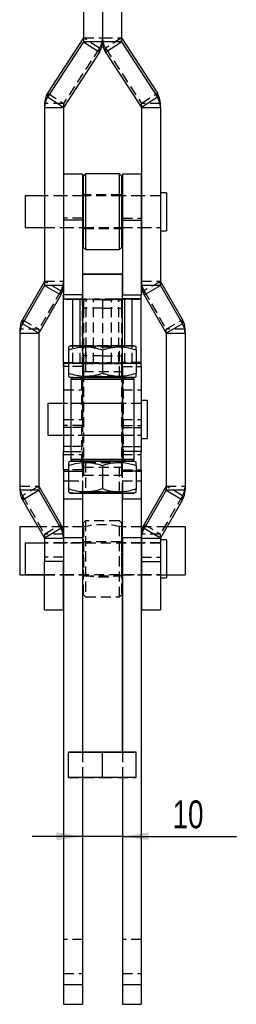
# Model space of a CAD drawing. Extents: x 66 to 759, y 83 to 592.
# Tile 17 of 23: x 474 to 528, y 209 to 456. Entities that reach past the tile are written whole.
import ezdxf

# ---------------------------------------------------------------- set-up
doc = ezdxf.new("R2010")
doc.units = 0
doc.header["$LTSCALE"] = 2
doc.linetypes.add('HIDDEN', pattern=[1.905, 1.27, -0.635])
doc.layers.get('0').update_dxf_attribs({"linetype": 'CONTINUOUS'})
doc.styles.add('SLDTEXTSTYLE0', font='TXT', dxfattribs={"width": 0.75})
doc.dimstyles.new('SLDDIMSTYLE5', dxfattribs={"dimtxt": 7, "dimasz": 6.604, "dimexe": 0, "dimexo": 0.0625, "dimgap": 1.75, "dimtad": 1, "dimdec": 3, "dimrnd": 1e-09, "dimzin": 12, "dimtxsty": 'SLDTEXTSTYLE0', "dimsah": 1, "dimcen": 0.09, "dimazin": 3, "dimtfac": 1, "dimtdec": 3, "dimtmove": 0, "dimatfit": 3, "dimtolj": 1, "dimtzin": 12})

# ---------------------------------------------------------------- blocks, each defined once
blk = doc.blocks.new('_D_8')
at = {"color": 179, "linetype": 'CONTINUOUS'}
for p, q in [((489.65, 251.15), (476.95, 251.15)), ((499.65, 251.15), (489.65, 251.15)), ((499.65, 251.15), (528.27, 251.15))]:
    blk.add_line(p, q, dxfattribs=at)
for points in [[(489.65, 251.15), (483.04, 252.17), (483.04, 250.14)], [(499.65, 251.15), (506.25, 250.14), (506.25, 252.17)]]:
    blk.add_solid(points, dxfattribs=at)
at = {"color": 179, "linetype": 'CONTINUOUS', "insert": (512.23, 260.18, -76.89), "char_height": 7, "attachment_point": 1, "style": 'SLDTEXTSTYLE0'}
blk.add_mtext('10', dxfattribs=at)

msp = doc.modelspace()

# ---------------------------------------------------------------- linework, layer by layer
at = {"color": 7, "linetype": 'CONTINUOUS'}
for p, q in [((489.896734, 474.118963), (489.896734, 450.536341)), ((494.646734, 473.903954), (494.646734, 450.536341)), ((499.396734, 474.118963), (499.396734, 450.536341)), ((489.895115, 451.548562), (480.86766, 437.693738)), ((489.895115, 450.530887), (480.86766, 436.676063)), ((489.895115, 451.548562), (489.895115, 450.530887)), ((489.895115, 450.530887), (493.875808, 447.941333)), ((494.646734, 450.536341), (489.896734, 450.536341)), ((499.396734, 450.536341), (494.646734, 450.536341)), ((495.41766, 447.941333), (499.398353, 450.530887)), ((499.398353, 450.530887), (499.398353, 451.548562)), ((499.398353, 451.548562), (508.425808, 437.693738)), ((499.398353, 450.530887), (508.425808, 436.676063)), ((493.875808, 447.941333), (484.848353, 434.086509)), ((495.41766, 447.941333), (504.445115, 434.086509)), ((480.86766, 437.693738), (480.86766, 436.676063)), ((508.425808, 436.676063), (508.425808, 437.693738)), ((480.096734, 435.09873), (480.096734, 434.081055)), ((484.848353, 434.086509), (480.86766, 436.676063)), ((508.425808, 436.676063), (504.445115, 434.086509)), ((509.196734, 434.081055), (509.196734, 435.09873)), ((480.096734, 434.081055), (484.846734, 434.081055)), ((480.096734, 434.081055), (480.096734, 389.432583)), ((484.846734, 434.081055), (484.846734, 389.432583)), ((504.446734, 434.081055), (509.196734, 434.081055)), ((504.446734, 434.081055), (504.446734, 389.432583)), ((509.196734, 434.081055), (509.196734, 389.432583)), ((489.646734, 417.325646), (484.896734, 417.325646)), ((484.896734, 417.325646), (484.896734, 405.817092)), ((489.646734, 417.325646), (489.646734, 405.817092)), ((490.396734, 417.449009), (489.896734, 416.949008)), ((489.896734, 398.899008), (489.896734, 416.949008)), ((498.896734, 417.449009), (490.396734, 417.449009)), ((490.396734, 417.449009), (490.396734, 398.399009)), ((499.396734, 416.949008), (498.896734, 417.449009)), ((498.896734, 398.399009), (498.896734, 417.449009)), ((499.396734, 416.949008), (499.396734, 398.899008)), ((504.396734, 417.325646), (499.646734, 417.325646)), ((499.646734, 417.325646), (499.646734, 405.817092)), ((504.396734, 417.325646), (504.396734, 405.817092)), ((510.696734, 412.686508), (509.196734, 412.686508)), ((510.696734, 412.686508), (510.696734, 403.161507)), ((480.096734, 411.892757), (475.196734, 411.892757)), ((475.196734, 411.892757), (475.196734, 403.955259)), ((484.896734, 411.892757), (484.846734, 411.892757)), ((489.896734, 411.892757), (489.646734, 411.892757)), ((499.646734, 411.892757), (499.396734, 411.892757)), ((504.446734, 411.892757), (504.396734, 411.892757)), ((489.646734, 405.817092), (484.896734, 405.817092)), ((484.896734, 405.817092), (484.896734, 387.072044)), ((489.646734, 405.817092), (489.646734, 387.072044)), ((499.646734, 405.817092), (504.396734, 405.817092)), ((499.646734, 405.817092), (499.646734, 387.072044)), ((504.396734, 405.817092), (504.396734, 387.072044)), ((475.196734, 403.955259), (480.096734, 403.955259)), ((484.846734, 403.955259), (484.896734, 403.955259)), ((489.646734, 403.955259), (489.896734, 403.955259)), ((499.396734, 403.955259), (499.646734, 403.955259)), ((504.396734, 403.955259), (504.446734, 403.955259)), ((509.196734, 403.161507), (510.696734, 403.161507)), ((489.896734, 398.899008), (490.396734, 398.399009)), ((490.396734, 398.399009), (498.896734, 398.399009)), ((498.896734, 398.399009), (499.396734, 398.899008)), ((480.095394, 390.445264), (474.534452, 380.821165)), ((480.095394, 390.445264), (480.095394, 389.427588)), ((489.646734, 392.285256), (489.646734, 374.285256)), ((499.646734, 374.285256), (499.646734, 392.285256)), ((509.198074, 389.427588), (509.198074, 390.445264)), ((509.198074, 390.445264), (514.759016, 380.821165)), ((480.095394, 389.427588), (474.534452, 379.803489)), ((480.095394, 389.427588), (484.209014, 387.054496)), ((484.846734, 389.432583), (480.096734, 389.432583)), ((509.196734, 389.432583), (504.446734, 389.432583)), ((505.084454, 387.054496), (509.198074, 389.427588)), ((509.198074, 389.427588), (514.759016, 379.803489)), ((484.209014, 387.054496), (478.648074, 377.430396)), ((484.896734, 369.076799), (484.896734, 387.072044)), ((489.646734, 387.072044), (484.896734, 387.072044)), ((484.986538, 386.045272), (489.646734, 386.061721)), ((487.166657, 385.946361), (489.018054, 385.903811)), ((504.306931, 386.045272), (499.611971, 386.061842)), ((499.646734, 387.072044), (504.396734, 387.072044)), ((502.126811, 385.946361), (500.275414, 385.903811)), ((504.396734, 369.076799), (504.396734, 387.072044)), ((505.084454, 387.054496), (510.645394, 377.430396)), ((474.534452, 380.821165), (474.534452, 379.803489)), ((514.759016, 379.803489), (514.759016, 380.821165)), ((473.896735, 378.443076), (473.896735, 377.425401)), ((478.648074, 377.430396), (474.534452, 379.803489)), ((514.759016, 379.803489), (510.645394, 377.430396)), ((515.396733, 377.425401), (515.396733, 378.443076)), ((473.896735, 377.425401), (478.646733, 377.425401)), ((473.896735, 377.425401), (473.896735, 338.007953)), ((478.646733, 377.425401), (478.646733, 338.007953)), ((510.646735, 377.425401), (515.396733, 377.425401)), ((510.646735, 377.425401), (510.646735, 338.007953)), ((515.396733, 377.425401), (515.396733, 338.007953)), ((486.646735, 374.285256), (486.134931, 373.989766)), ((486.146734, 373.23692), (486.146734, 367.332649)), ((494.646734, 373.236449), (494.646734, 367.332178)), ((503.158457, 373.989812), (502.646733, 374.285256)), ((503.146734, 373.23692), (503.146734, 367.332649)), ((486.146734, 369.076799), (484.896734, 369.076799)), ((484.896734, 369.076799), (484.896734, 353.730854)), ((503.146734, 369.076799), (504.396734, 369.076799)), ((504.396734, 369.076799), (504.396734, 353.730854)), ((486.134931, 366.580745), (486.646735, 366.285256)), ((487.208951, 366.284973), (486.709234, 365.785256)), ((486.709234, 365.785256), (486.709234, 345.785257)), ((502.584234, 365.785256), (502.084517, 366.284973)), ((502.584234, 345.785257), (502.584234, 365.785256)), ((502.646733, 366.285256), (503.158457, 366.580699)), ((484.896734, 359.774931), (480.896734, 359.774931)), ((480.896734, 359.774931), (480.896734, 359.770898)), ((484.896734, 359.770898), (480.896734, 359.770898)), ((480.896734, 359.770898), (480.896734, 351.833398)), ((505.896734, 360.56868), (504.396734, 360.56868)), ((505.896734, 360.564647), (504.396734, 360.564647)), ((505.896734, 360.56868), (505.896734, 360.564647)), ((505.896734, 360.564647), (505.896734, 351.039648)), ((484.896734, 353.730854), (484.896734, 349.034261)), ((504.396734, 353.730854), (504.396734, 349.034261)), ((480.896734, 351.833398), (484.896734, 351.833398)), ((504.396734, 351.039648), (505.896734, 351.039648)), ((484.896734, 349.034261), (484.896734, 347.723769)), ((504.396734, 349.034261), (504.396734, 347.723769)), ((484.896734, 343.160588), (484.896734, 347.723769)), ((504.396734, 343.160588), (504.396734, 347.723769)), ((486.646735, 345.285256), (486.134931, 344.989766)), ((486.146734, 344.23692), (486.146734, 338.332649)), ((486.709234, 345.785255), (487.209234, 345.285256)), ((494.646734, 344.236449), (494.646734, 338.332176)), ((502.084234, 345.285256), (502.584234, 345.785255)), ((503.158457, 344.989812), (502.646733, 345.285256)), ((503.146734, 344.23692), (503.146734, 338.332649)), ((484.896734, 343.160588), (484.896734, 342.792453)), ((484.896734, 342.792453), (486.146734, 342.792453)), ((484.896734, 342.792453), (484.896734, 340.385201)), ((503.146734, 342.792453), (504.396734, 342.792453)), ((504.396734, 343.160588), (504.396734, 342.792453)), ((504.396734, 342.792453), (504.396734, 340.385201)), ((478.648074, 339.020632), (478.648074, 338.002958)), ((478.648074, 339.020632), (484.209014, 329.396535)), ((484.896734, 340.385201), (484.896734, 335.832205)), ((504.396734, 340.385201), (504.396734, 335.832205)), ((510.645394, 339.020632), (505.084454, 329.396535)), ((510.645394, 338.002958), (510.645394, 339.020632)), ((478.646733, 338.007953), (473.896735, 338.007953)), ((474.534452, 335.629866), (478.648074, 338.002958)), ((478.648074, 338.002958), (484.209014, 328.37886)), ((486.134931, 337.580744), (486.646735, 337.285254)), ((489.646734, 337.284655), (489.646734, 272.285253)), ((489.646734, 337.284655), (489.646734, 335.832205)), ((499.646734, 272.285253), (499.646734, 337.284655)), ((499.646734, 337.284655), (499.646734, 335.832205)), ((502.646733, 337.285254), (503.158457, 337.5807)), ((510.645394, 338.002958), (505.084454, 328.37886)), ((510.645394, 338.002958), (514.759016, 335.629866)), ((515.396733, 338.007953), (510.646735, 338.007953)), ((474.534452, 335.629866), (480.095394, 326.005764)), ((484.896734, 335.832205), (489.646734, 335.832205)), ((484.896734, 335.832205), (484.896734, 326.152228)), ((499.646734, 335.832205), (504.396734, 335.832205)), ((504.396734, 335.832205), (504.396734, 326.152228)), ((514.759016, 335.629866), (509.198074, 326.005764)), ((478.48212, 328.797795), (473.846734, 328.797795)), ((473.846734, 328.797795), (473.846734, 316.797797)), ((484.209014, 329.396535), (484.209014, 328.37886)), ((484.896734, 328.797795), (484.501077, 328.797795)), ((504.792391, 328.797795), (504.396734, 328.797795)), ((505.084454, 328.37886), (505.084454, 329.396535)), ((515.446734, 328.797795), (510.811348, 328.797795)), ((515.446734, 328.797795), (515.446734, 316.797797)), ((484.209014, 328.37886), (480.095394, 326.005764)), ((484.846734, 327.018444), (484.846734, 326.000769)), ((504.446734, 326.000769), (504.446734, 327.018444)), ((509.198074, 326.005764), (505.084454, 328.37886)), ((480.096734, 324.766547), (475.196734, 324.766547)), ((475.196734, 324.766547), (475.196734, 316.829045)), ((480.096734, 326.000769), (484.846734, 326.000769)), ((480.096734, 326.000769), (480.096734, 320.169054)), ((484.846734, 326.000769), (484.846734, 320.169054)), ((484.896734, 324.766547), (484.846734, 324.766547)), ((484.896734, 326.152228), (489.646734, 326.152228)), ((484.896734, 326.152228), (484.896734, 213.997789)), ((489.646734, 326.152228), (489.646734, 272.285924)), ((499.646734, 326.152228), (499.646734, 272.285924)), ((499.646734, 326.152228), (504.396734, 326.152228)), ((504.396734, 326.152228), (504.396734, 213.997789)), ((504.446734, 324.766547), (504.396734, 324.766547)), ((504.446734, 326.000769), (509.196734, 326.000769)), ((504.446734, 326.000769), (504.446734, 320.169054)), ((509.196734, 326.000769), (509.196734, 320.169054)), ((510.696734, 325.560294), (509.196734, 325.560294)), ((510.696734, 325.560294), (510.696734, 316.035297)), ((484.846734, 320.169054), (480.096734, 320.169054)), ((480.096734, 307.977893), (480.096734, 320.169054)), ((484.846734, 307.977893), (484.846734, 320.169054)), ((504.446734, 320.169054), (509.196734, 320.169054)), ((504.446734, 320.169054), (504.446734, 307.977893)), ((509.196734, 320.169054), (509.196734, 307.977893)), ((473.846734, 316.797797), (480.096734, 316.797797)), ((475.196734, 316.829045), (480.096734, 316.829045)), ((484.846734, 316.829045), (484.896734, 316.829045)), ((484.846734, 316.797797), (484.896734, 316.797797)), ((504.396734, 316.829045), (504.446734, 316.829045)), ((504.396734, 316.797797), (504.446734, 316.797797)), ((510.696734, 316.797797), (515.446734, 316.797797)), ((509.196734, 316.035297), (510.696734, 316.035297)), ((480.096734, 307.977893), (484.846734, 307.977893)), ((504.446734, 307.977893), (509.196734, 307.977893)), ((486.146734, 272.28573), (489.646734, 272.285924)), ((486.146734, 272.284784), (486.146734, 272.28573)), ((494.646734, 272.284314), (486.146734, 272.284784)), ((486.146734, 265.884787), (486.146734, 272.284784)), ((503.146734, 272.284784), (494.646734, 272.284314)), ((494.646734, 265.88431), (494.646734, 272.284314)), ((499.646734, 272.285924), (503.146734, 272.28573)), ((503.146734, 272.28573), (503.146734, 272.284784)), ((503.146734, 265.884787), (503.146734, 272.284784)), ((494.646734, 265.88431), (486.146734, 265.884787)), ((489.646734, 265.884593), (489.646734, 213.997789)), ((503.146734, 265.884787), (494.646734, 265.88431)), ((499.646734, 265.884593), (499.646734, 213.997789)), ((484.896734, 213.997789), (489.646734, 213.997789)), ((484.896734, 213.997789), (484.896734, 208.997794)), ((489.646734, 213.997789), (489.646734, 208.997794)), ((499.646734, 213.997789), (504.396734, 213.997789)), ((499.646734, 213.997789), (499.646734, 208.997794)), ((504.396734, 213.997789), (504.396734, 208.997794)), ((484.896734, 208.997794), (489.646734, 208.997794)), ((499.646734, 208.997794), (504.396734, 208.997794))]:
    msp.add_line(p, q, dxfattribs=at)
at = {"color": 7, "linetype": 'HIDDEN'}
for p, q in [((493.875808, 448.959008), (489.895115, 451.548562)), ((489.896734, 451.554015), (494.646734, 451.554015)), ((494.646734, 451.554015), (499.396734, 451.554015)), ((499.398353, 451.548562), (495.41766, 448.959008)), ((493.875808, 448.959008), (484.848353, 435.104184)), ((493.875808, 448.959008), (493.875808, 447.941333)), ((495.41766, 447.941333), (495.41766, 448.959008)), ((495.41766, 448.959008), (504.445115, 435.104184)), ((480.86766, 437.693738), (484.848353, 435.104184)), ((504.445115, 435.104184), (508.425808, 437.693738)), ((484.846734, 435.09873), (480.096734, 435.09873)), ((484.846734, 435.09873), (484.846734, 434.081055)), ((484.848353, 435.104184), (484.848353, 434.086509)), ((504.445115, 434.086509), (504.445115, 435.104184)), ((504.446734, 434.081055), (504.446734, 435.09873)), ((509.196734, 435.09873), (504.446734, 435.09873)), ((484.846734, 411.924008), (480.096734, 411.924008)), ((484.846734, 411.892757), (480.096734, 411.892757)), ((489.646734, 411.924008), (484.896734, 411.924008)), ((489.646734, 411.892757), (484.896734, 411.892757)), ((499.396734, 412.174009), (489.896734, 412.174009)), ((499.396734, 411.892757), (489.896734, 411.892757)), ((504.396734, 411.924008), (499.646734, 411.924008)), ((504.396734, 411.892757), (499.646734, 411.892757)), ((509.196734, 411.924008), (504.446734, 411.924008)), ((509.196734, 411.892757), (504.446734, 411.892757)), ((489.646734, 406.334203), (484.896734, 406.334203)), ((499.646734, 406.334203), (504.396734, 406.334203)), ((480.096734, 403.955259), (484.846734, 403.955259)), ((480.096734, 403.924007), (484.846734, 403.924007)), ((484.896734, 403.955259), (489.646734, 403.955259)), ((484.896734, 403.924007), (489.646734, 403.924007)), ((489.896734, 403.955259), (499.396734, 403.955259)), ((489.896734, 403.67401), (499.396734, 403.67401)), ((499.646734, 403.955259), (504.396734, 403.955259)), ((499.646734, 403.924007), (504.396734, 403.924007)), ((504.446734, 403.955259), (509.196734, 403.955259)), ((504.446734, 403.924007), (509.196734, 403.924007)), ((484.209014, 388.07217), (480.095394, 390.445264)), ((480.096734, 390.45026), (484.846734, 390.45026)), ((504.446734, 390.45026), (509.196734, 390.45026)), ((509.198074, 390.445264), (505.084454, 388.07217)), ((484.209014, 388.07217), (478.648074, 378.448072)), ((484.209014, 388.07217), (484.209014, 387.054496)), ((505.084454, 387.054496), (505.084454, 388.07217)), ((505.084454, 388.07217), (510.645394, 378.448072)), ((489.646734, 369.076799), (489.646734, 387.072044)), ((489.646734, 386.061721), (489.681497, 386.061842)), ((489.896734, 385.855058), (489.896734, 385.795916)), ((494.646734, 385.795916), (489.896734, 385.795916)), ((489.896734, 385.795916), (489.896734, 383.750478)), ((490.525414, 386.023555), (492.376811, 385.981005)), ((490.525414, 370.027781), (490.525414, 386.023555)), ((492.376811, 369.985231), (492.376811, 385.981005)), ((499.396734, 385.855058), (494.646734, 385.855058)), ((494.646734, 385.855058), (494.646734, 385.795916)), ((494.646734, 385.795916), (494.646734, 383.750478)), ((494.646734, 385.795916), (499.396734, 385.795916)), ((498.768054, 386.023555), (496.916657, 385.981005)), ((496.916657, 369.985231), (496.916657, 385.981005)), ((499.646734, 385.91826), (496.916657, 385.981005)), ((498.768054, 370.027781), (498.768054, 386.023555)), ((499.646734, 386.00336), (498.768054, 386.023555)), ((499.396734, 385.855058), (499.396734, 385.795916)), ((499.396734, 385.795916), (499.396734, 383.750478)), ((499.646734, 369.076799), (499.646734, 387.072044)), ((494.646734, 383.750478), (489.896734, 383.750478)), ((489.896734, 383.750478), (489.896734, 371.753648)), ((494.646734, 383.750478), (499.396734, 383.750478)), ((494.646734, 383.750478), (494.646734, 371.753648)), ((499.396734, 383.750478), (499.396734, 371.753648)), ((474.534452, 380.821165), (478.648074, 378.448072)), ((510.645394, 378.448072), (514.759016, 380.821165)), ((478.646733, 378.443076), (473.896735, 378.443076)), ((478.646733, 378.443076), (478.646733, 377.425401)), ((478.648074, 378.448072), (478.648074, 377.430396)), ((510.645394, 377.430396), (510.645394, 378.448072)), ((510.646735, 377.425401), (510.646735, 378.443076)), ((515.396733, 378.443076), (510.646735, 378.443076)), ((487.166657, 369.950588), (487.166657, 374.285528)), ((489.018054, 369.908038), (489.018054, 374.285801)), ((489.646734, 374.285256), (489.646734, 337.284655)), ((489.973472, 374.285256), (490.396734, 373.988885)), ((490.396734, 373.988885), (490.396734, 366.581627)), ((494.646734, 373.238333), (494.646734, 373.236449)), ((498.896734, 373.988885), (499.319996, 374.285256)), ((498.896734, 366.581627), (498.896734, 373.988885)), ((499.646734, 337.284655), (499.646734, 374.285256)), ((500.275414, 369.908038), (500.275414, 374.285801)), ((502.126811, 369.950588), (502.126811, 374.285528)), ((494.646734, 371.753648), (489.896734, 371.753648)), ((489.896734, 371.753648), (489.896734, 369.799613)), ((494.646734, 371.753648), (499.396734, 371.753648)), ((494.646734, 371.753648), (494.646734, 369.799613)), ((499.396734, 371.753648), (499.396734, 369.799613)), ((489.646734, 369.800829), (484.896734, 369.800829)), ((484.986538, 370.049498), (489.681497, 370.066069)), ((489.646734, 369.076799), (486.146734, 369.076799)), ((489.018054, 369.908038), (487.166657, 369.950588)), ((489.646734, 369.076799), (489.646734, 353.730854)), ((489.884234, 369.80618), (499.409234, 369.80618)), ((489.884234, 369.80618), (489.884234, 369.78621)), ((489.884234, 369.78621), (499.409234, 369.78621)), ((489.884234, 369.78621), (489.884234, 367.786018)), ((494.646734, 369.800141), (489.896734, 369.800141)), ((489.896734, 369.799613), (494.646734, 369.799613)), ((492.376811, 369.985231), (490.525414, 370.027781)), ((494.646734, 369.859284), (499.396734, 369.859284)), ((494.646734, 369.800141), (499.396734, 369.800141)), ((494.646734, 369.799613), (499.396734, 369.799613)), ((496.916657, 369.985231), (498.768054, 370.027781)), ((496.916657, 369.985231), (500.275414, 369.908038)), ((498.768054, 370.027781), (502.126811, 369.950588)), ((499.409234, 369.80618), (499.409234, 369.78621)), ((499.409234, 369.78621), (499.409234, 367.786018)), ((504.306931, 370.049498), (499.611971, 370.066069)), ((504.396734, 369.800829), (499.646734, 369.800829)), ((499.646734, 369.076799), (503.146734, 369.076799)), ((499.646734, 369.076799), (499.646734, 353.730854)), ((500.275414, 369.908038), (502.126811, 369.950588)), ((487.209234, 366.285256), (487.208951, 366.284973)), ((488.896734, 366.285256), (489.396734, 365.785256)), ((489.396734, 365.785256), (489.396734, 345.785257)), ((489.884234, 367.786018), (499.409234, 367.786018)), ((489.884234, 367.786018), (489.884234, 343.786018)), ((490.396734, 366.581627), (489.973472, 366.285256)), ((499.319996, 366.285256), (498.896734, 366.581627)), ((499.409234, 367.786018), (499.409234, 343.786018)), ((499.896734, 365.785256), (500.396734, 366.285256)), ((499.896734, 345.785257), (499.896734, 365.785256)), ((502.084517, 366.284973), (502.084234, 366.285256)), ((484.896734, 363.203623), (489.646734, 363.203623)), ((499.646734, 363.203623), (504.396734, 363.203623)), ((489.646734, 359.80618), (484.896734, 359.80618)), ((489.646734, 359.802148), (484.896734, 359.802148)), ((504.396734, 359.774931), (484.896734, 359.774931)), ((504.396734, 359.770898), (484.896734, 359.770898)), ((499.409234, 359.80618), (489.884234, 359.80618)), ((499.409234, 359.802148), (489.884234, 359.802148)), ((504.396734, 359.80618), (499.646734, 359.80618)), ((504.396734, 359.802148), (499.646734, 359.802148)), ((484.896734, 355.80618), (489.646734, 355.80618)), ((489.646734, 354.247962), (484.896734, 354.247962)), ((489.646734, 353.730854), (486.709234, 353.730854)), ((499.646734, 355.80618), (504.396734, 355.80618)), ((499.646734, 354.247962), (504.396734, 354.247962)), ((499.646734, 353.730854), (499.646734, 347.723769)), ((499.646734, 353.730854), (502.584234, 353.730854)), ((480.896734, 351.83743), (504.396734, 351.83743)), ((484.896734, 351.833398), (504.396734, 351.833398)), ((484.896734, 351.806181), (489.646734, 351.806181)), ((484.896734, 351.802148), (489.646734, 351.802148)), ((489.884234, 351.806181), (499.409234, 351.806181)), ((489.884234, 351.802148), (499.409234, 351.802148)), ((499.646734, 351.806181), (504.396734, 351.806181)), ((499.646734, 351.802148), (504.396734, 351.802148)), ((504.396734, 351.043681), (505.896734, 351.043681)), ((489.646734, 349.034261), (486.709234, 349.034261)), ((499.646734, 349.034261), (502.584234, 349.034261)), ((484.896734, 346.976303), (489.646734, 346.976303)), ((486.709234, 347.723769), (489.646734, 347.723769)), ((489.646734, 343.160588), (489.646734, 347.723769)), ((499.646734, 343.160588), (499.646734, 347.723769)), ((502.584234, 347.723769), (499.646734, 347.723769)), ((499.646734, 346.976303), (504.396734, 346.976303)), ((489.396734, 345.785257), (488.896734, 345.285256)), ((489.884234, 343.786018), (499.409234, 343.786018)), ((489.884234, 343.786018), (489.884234, 341.78621)), ((489.973472, 345.285256), (490.396734, 344.988885)), ((490.396734, 344.988885), (490.396734, 337.581627)), ((494.646734, 344.238334), (494.646734, 344.236449)), ((498.896734, 344.988885), (499.319996, 345.285256)), ((498.896734, 337.581627), (498.896734, 344.988885)), ((499.409234, 343.786018), (499.409234, 341.78621)), ((500.396734, 345.285256), (499.896734, 345.785257)), ((484.896734, 342.811741), (489.646734, 342.811741)), ((489.646734, 343.160588), (486.146734, 343.160588)), ((486.146734, 342.792453), (489.646734, 342.792453)), ((489.884234, 341.806181), (499.409234, 341.806181)), ((489.884234, 341.78621), (499.409234, 341.78621)), ((499.646734, 343.160588), (503.146734, 343.160588)), ((504.396734, 342.811741), (499.646734, 342.811741)), ((499.646734, 342.792453), (503.146734, 342.792453)), ((473.896735, 339.025628), (478.646733, 339.025628)), ((478.648074, 339.020632), (474.534452, 336.64754)), ((486.146734, 340.385201), (489.646734, 340.385201)), ((489.646734, 340.385201), (489.646734, 337.284655)), ((499.646734, 340.385201), (499.646734, 337.284655)), ((499.646734, 340.385201), (503.146734, 340.385201)), ((514.759016, 336.64754), (510.645394, 339.020632)), ((510.646735, 339.025628), (515.396733, 339.025628)), ((474.534452, 336.64754), (474.534452, 335.629866)), ((474.534452, 336.64754), (480.095394, 327.023443)), ((490.396734, 337.581627), (489.973472, 337.285254)), ((499.319996, 337.285254), (498.896734, 337.581627)), ((514.759016, 336.64754), (509.198074, 327.023443)), ((514.759016, 335.629866), (514.759016, 336.64754)), ((484.501077, 328.797795), (478.48212, 328.797795)), ((480.095394, 327.023443), (484.209014, 329.396535)), ((489.646734, 328.847796), (484.896734, 328.847796)), ((489.846734, 328.797795), (484.896734, 328.797795)), ((489.846734, 328.797795), (489.846734, 316.797797)), ((490.396734, 330.322795), (489.896734, 329.822794)), ((489.896734, 311.772794), (489.896734, 329.822794)), ((490.396734, 330.322795), (490.396734, 311.272796)), ((498.896734, 330.322795), (490.396734, 330.322795)), ((498.896734, 311.272796), (498.896734, 330.322795)), ((499.396734, 329.822794), (498.896734, 330.322795)), ((499.396734, 329.822794), (499.396734, 311.772794)), ((499.446734, 328.797795), (499.446734, 316.797797)), ((504.396734, 328.797795), (499.446734, 328.797795)), ((504.396734, 328.847796), (499.646734, 328.847796)), ((510.811348, 328.797795), (504.792391, 328.797795)), ((505.084454, 329.396535), (509.198074, 327.023443)), ((480.095394, 327.023443), (480.095394, 326.005764)), ((480.096734, 327.018444), (480.096734, 326.000769)), ((484.846734, 327.018444), (480.096734, 327.018444)), ((509.196734, 327.018444), (504.446734, 327.018444)), ((509.196734, 326.000769), (509.196734, 327.018444)), ((509.198074, 326.005764), (509.198074, 327.023443)), ((484.846734, 324.797794), (480.096734, 324.797794)), ((484.846734, 324.766547), (480.096734, 324.766547)), ((489.646734, 324.797794), (484.896734, 324.797794)), ((504.396734, 324.766547), (484.896734, 324.766547)), ((499.396734, 325.047795), (489.896734, 325.047795)), ((504.396734, 324.797794), (499.646734, 324.797794)), ((509.196734, 324.797794), (504.446734, 324.797794)), ((509.196734, 324.766547), (504.446734, 324.766547)), ((484.846734, 321.186729), (480.096734, 321.186729)), ((504.446734, 321.186729), (509.196734, 321.186729)), ((480.096734, 316.829045), (484.846734, 316.829045)), ((480.096734, 316.797797), (484.846734, 316.797797)), ((484.896734, 316.829045), (504.396734, 316.829045)), ((484.896734, 316.797797), (489.646734, 316.797797)), ((484.896734, 316.747796), (489.646734, 316.747796)), ((489.646734, 316.797797), (489.846734, 316.797797)), ((489.896734, 316.547796), (499.396734, 316.547796)), ((499.446734, 316.797797), (499.646734, 316.797797)), ((499.646734, 316.797797), (504.396734, 316.797797)), ((499.646734, 316.747796), (504.396734, 316.747796)), ((504.446734, 316.829045), (509.196734, 316.829045)), ((504.446734, 316.797797), (509.196734, 316.797797)), ((509.196734, 316.797797), (510.696734, 316.797797)), ((489.896734, 311.772794), (490.396734, 311.272796)), ((498.896734, 311.272796), (499.396734, 311.772794)), ((490.396734, 311.272796), (498.896734, 311.272796)), ((489.646734, 272.285924), (494.646734, 272.286199)), ((489.646734, 272.285924), (489.646734, 265.884593)), ((494.646734, 272.286199), (499.646734, 272.285924)), ((494.646734, 272.284314), (494.646734, 272.286199)), ((499.646734, 272.285924), (499.646734, 265.884593)), ((486.146734, 265.885726), (494.646734, 265.886195)), ((494.646734, 265.886195), (503.146734, 265.885726)), ((489.646734, 225.247793), (484.896734, 225.247793)), ((504.396734, 225.247793), (499.646734, 225.247793)), ((484.896734, 216.747798), (489.646734, 216.747798)), ((499.646734, 216.747798), (504.396734, 216.747798)), ((484.896734, 213.997789), (489.646734, 213.997789)), ((499.646734, 213.997789), (504.396734, 213.997789))]:
    msp.add_line(p, q, dxfattribs=at)
at = {"color": 8, "linetype": 'CONTINUOUS'}
for p, q in [((487.166657, 374.285528), (487.166657, 385.946361)), ((489.018054, 374.285801), (489.018054, 385.903811)), ((502.126811, 385.946361), (499.646734, 386.00336)), ((500.275414, 385.903811), (499.646734, 385.91826)), ((500.275414, 374.285801), (500.275414, 385.903811)), ((502.126811, 374.285528), (502.126811, 385.946361)), ((486.709234, 353.730854), (484.896734, 353.730854)), ((502.584234, 353.730854), (504.396734, 353.730854)), ((486.709234, 349.034261), (484.896734, 349.034261)), ((502.584234, 349.034261), (504.396734, 349.034261)), ((484.896734, 347.723769), (486.709234, 347.723769)), ((504.396734, 347.723769), (502.584234, 347.723769)), ((486.146734, 343.160588), (484.896734, 343.160588)), ((503.146734, 343.160588), (504.396734, 343.160588)), ((484.896734, 340.385201), (486.146734, 340.385201)), ((503.146734, 340.385201), (504.396734, 340.385201))]:
    msp.add_line(p, q, dxfattribs=at)
at = {"color": 7, "linetype": 'CONTINUOUS', "flags": 128}
for points in [[(492.146734, 392.28484), (493.302135, 392.284794), (494.542022, 392.284775), (495.788488, 392.284788), (496.963214, 392.284829), (497.992387, 392.284898), (498.81134, 392.28499), (499.368616, 392.285098), (499.629198, 392.285215), (499.576714, 392.285336), (499.214461, 392.285451), (498.565201, 392.285554), (497.66973, 392.285638), (496.584312, 392.285697), (495.377149, 392.285731), (494.124092, 392.285733), (492.903874, 392.285705), (491.793166, 392.285649), (490.861759, 392.285569), (490.168175, 392.285468), (489.755996, 392.285355), (489.65112, 392.285235), (489.860136, 392.285116), (490.369913, 392.285006), (491.148417, 392.284913), (492.146734, 392.28484)], [(489.646734, 374.285855), (489.643739, 374.285855), (488.489524, 374.285746), (487.587387, 374.285617), (486.97426, 374.285473), (486.675245, 374.28532), (486.702584, 374.285165), (487.055157, 374.285013), (487.718531, 374.284872)], [(487.718531, 374.284872), (488.665546, 374.284745), (489.857431, 374.284641), (491.245391, 374.28456), (492.772602, 374.284509), (494.376541, 374.284488), (495.991541, 374.284499), (497.551485, 374.28454), (498.992508, 374.284611), (500.255614, 374.284708), (501.289092, 374.284827), (502.050632, 374.284965), (502.509054, 374.285114), (502.645593, 374.285269), (502.454657, 374.285423), (501.944064, 374.28557), (501.134718, 374.285705), (500.059752, 374.285821), (499.646734, 374.285855)], [(486.646735, 366.285256), (486.702584, 366.285165), (487.055157, 366.285013), (487.718531, 366.284872)], [(502.584234, 365.785256), (502.421753, 365.785102), (501.940962, 365.784955), (501.161544, 365.78482), (500.115409, 365.784703), (498.845386, 365.784609), (497.40347, 365.784541), (495.848692, 365.784502), (494.244706, 365.784494), (492.65718, 365.784518), (491.151106, 365.784571), (489.788143, 365.784653), (488.624092, 365.784759), (487.706608, 365.784886), (487.073254, 365.785028), (486.749959, 365.785178), (486.709234, 365.785256)], [(487.718531, 366.284872), (488.665546, 366.284745), (489.857431, 366.28464), (491.245391, 366.28456), (492.772602, 366.284509), (494.376541, 366.284488), (495.991541, 366.284498), (497.551485, 366.28454), (498.992508, 366.284611), (500.255614, 366.284708), (501.289092, 366.284828), (502.050632, 366.284965), (502.509054, 366.285114), (502.646733, 366.285256)], [(487.208951, 345.285539), (486.97426, 345.285474), (486.675245, 345.285321), (486.702584, 345.285164), (487.055157, 345.285013), (487.718531, 345.284872)], [(486.709234, 345.785257), (486.749959, 345.785178), (487.073254, 345.785028), (487.706608, 345.784886), (488.624092, 345.784759), (489.788143, 345.784653), (491.151106, 345.784571), (492.65718, 345.784517), (494.244706, 345.784495), (495.848692, 345.784502), (497.40347, 345.784541), (498.845386, 345.784608), (500.115409, 345.784703), (501.161544, 345.784821), (501.940962, 345.784955), (502.421753, 345.785102), (502.584234, 345.785257), (502.584234, 345.785257)], [(502.084234, 345.285256), (501.921707, 345.285107), (501.441228, 345.284965), (500.663798, 345.284837), (499.623393, 345.284725), (498.365484, 345.284637), (496.945048, 345.284576), (495.424164, 345.284546), (493.869304, 345.284546), (492.34842, 345.284576), (490.927984, 345.284637), (489.670075, 345.284725), (488.62967, 345.284837), (487.85224, 345.284965), (487.371761, 345.285107), (487.209234, 345.285256)], [(487.718531, 345.284872), (488.665546, 345.284745), (489.857431, 345.284641), (491.245391, 345.284561), (492.772602, 345.284509), (494.376541, 345.284488), (495.991541, 345.284499), (497.551485, 345.28454), (498.992508, 345.284611), (500.255614, 345.284708), (501.289092, 345.284827), (502.050632, 345.284965), (502.509054, 345.285114), (502.645593, 345.285269), (502.454657, 345.285423), (502.084517, 345.285539)], [(486.646735, 337.285254), (486.702584, 337.285165), (487.055157, 337.285012), (487.718531, 337.284871)], [(487.718531, 337.284871), (488.665546, 337.284744), (489.857431, 337.28464), (491.245391, 337.284561), (492.772602, 337.284509), (494.376541, 337.284487), (495.991541, 337.284498), (497.551485, 337.284539), (498.992508, 337.28461), (500.255614, 337.284707), (501.289092, 337.284826), (502.050632, 337.284964), (502.509054, 337.285113), (502.646733, 337.285254)], [(489.646734, 272.285253), (489.716754, 272.285178), (490.079007, 272.285059), (490.728267, 272.284955), (491.623738, 272.284873), (492.709156, 272.284813), (493.916319, 272.284784), (495.169376, 272.284776), (496.389594, 272.284806), (497.500302, 272.284866), (498.431709, 272.28494), (499.125293, 272.285044), (499.537472, 272.285156), (499.646734, 272.285253)]]:
    msp.add_lwpolyline(points, dxfattribs=at)
at = {"color": 7, "linetype": 'HIDDEN', "flags": 128}
for points in [[(499.646734, 374.285855), (498.763177, 374.285914), (497.298075, 374.28598), (495.724426, 374.286017), (494.106656, 374.286022), (492.510997, 374.285996), (491.002776, 374.285939), (489.646734, 374.285855)], [(498.693897, 374.28548), (499.160758, 374.285372), (499.319996, 374.285256), (499.160758, 374.285139), (498.693897, 374.285031), (497.951229, 374.284938), (496.983365, 374.284867), (495.856263, 374.284822), (494.646734, 374.284807), (493.437205, 374.284822), (492.310103, 374.284867), (491.342239, 374.284938), (490.599571, 374.285031), (490.13271, 374.285139), (489.973472, 374.285256), (490.13271, 374.285372), (490.599571, 374.28548), (491.342239, 374.285573), (492.310103, 374.285644), (493.437205, 374.285689), (494.646734, 374.285704), (495.856263, 374.285689), (496.983365, 374.285644), (497.951229, 374.285573), (498.693897, 374.28548)], [(490.396734, 373.988885), (490.397835, 373.988894), (490.581497, 373.989004), (491.066659, 373.989104), (491.817339, 373.989189), (492.777861, 373.989251), (493.87699, 373.989286), (495.033207, 373.989291), (496.160761, 373.989266), (497.176027, 373.989212), (498.003706, 373.989135), (498.582415, 373.989039), (498.869231, 373.988931), (498.896734, 373.988885)], [(502.646733, 366.285256), (502.645593, 366.285269), (502.454657, 366.285423), (501.944064, 366.28557), (501.134718, 366.285705), (500.059752, 366.285821), (498.763177, 366.285914), (497.298075, 366.28598), (495.724426, 366.286017), (494.106656, 366.286022), (492.510997, 366.285996), (491.002776, 366.285939), (489.643739, 366.285855), (488.489524, 366.285746), (487.587387, 366.285617), (486.97426, 366.285473), (486.675245, 366.285321), (486.646735, 366.285256)], [(502.084234, 366.285256), (501.921707, 366.285404), (501.441228, 366.285546), (500.663798, 366.285675), (499.623393, 366.285786), (498.365484, 366.285874), (496.945048, 366.285935), (495.424164, 366.285966), (493.869304, 366.285966), (492.34842, 366.285935), (490.927984, 366.285874), (489.670075, 366.285786), (488.62967, 366.285675), (487.85224, 366.285546), (487.371761, 366.285404), (487.209234, 366.285256), (487.371761, 366.285107), (487.85224, 366.284965), (488.62967, 366.284836), (489.670075, 366.284725), (490.927984, 366.284637), (492.34842, 366.284576), (493.869304, 366.284545), (495.424164, 366.284545), (496.945048, 366.284576), (498.365484, 366.284637), (499.623393, 366.284725), (500.663798, 366.284836), (501.441228, 366.284965), (501.921707, 366.285107), (502.084234, 366.285256)], [(500.396734, 366.285256), (500.22965, 366.285124), (499.738106, 366.284999), (498.950671, 366.28489), (497.913106, 366.284801), (496.685712, 366.284739), (495.33982, 366.284707), (493.953648, 366.284707), (492.607756, 366.284739), (491.380362, 366.284801), (490.342797, 366.28489), (489.555362, 366.284999), (489.063818, 366.285124), (488.896734, 366.285256), (489.063818, 366.285388), (489.555362, 366.285512), (490.342797, 366.285622), (491.380362, 366.28571), (492.607756, 366.285772), (493.953648, 366.285804), (495.33982, 366.285804), (496.685712, 366.285772), (497.913106, 366.28571), (498.950671, 366.285622), (499.738106, 366.285512), (500.22965, 366.285388), (500.396734, 366.285256)], [(499.896734, 365.785256), (499.731796, 365.785381), (499.247344, 365.785498), (498.473819, 365.785601), (497.459825, 365.785681), (496.269073, 365.785735), (494.976384, 365.785759), (493.662982, 365.785751), (492.411393, 365.785712), (491.300258, 365.785644), (490.399395, 365.785552), (489.765407, 365.785441), (489.438132, 365.785319), (489.396734, 365.785256)], [(498.693897, 366.28548), (499.160758, 366.285372), (499.319996, 366.285256), (499.160758, 366.285139), (498.693897, 366.285031), (497.951229, 366.284938), (496.983365, 366.284867), (495.856263, 366.284822), (494.646734, 366.284807), (493.437205, 366.284822), (492.310103, 366.284867), (491.342239, 366.284938), (490.599571, 366.285031), (490.13271, 366.285139), (489.973472, 366.285256), (490.13271, 366.285372), (490.599571, 366.28548), (491.342239, 366.285573), (492.310103, 366.285644), (493.437205, 366.285689), (494.646734, 366.285704), (495.856263, 366.285689), (496.983365, 366.285644), (497.951229, 366.285573), (498.693897, 366.28548)], [(498.327342, 366.581831), (497.617537, 366.581918), (496.687401, 366.581984), (495.605918, 366.582024), (494.453297, 366.582034), (493.315022, 366.582014), (492.275514, 366.581965), (491.411869, 366.581891), (490.788139, 366.581798), (490.450583, 366.581691), (490.424237, 366.58158), (490.711053, 366.581472), (491.289762, 366.581376), (492.117441, 366.581299), (493.132707, 366.581245), (494.260261, 366.58122), (495.416478, 366.581225), (496.515607, 366.58126), (497.476129, 366.581322), (498.226809, 366.581407), (498.711971, 366.581507), (498.895633, 366.581617), (498.764173, 366.581728), (498.327342, 366.581831)], [(502.084517, 345.285539), (501.944064, 345.28557), (501.134718, 345.285705), (500.059752, 345.285822), (498.763177, 345.285915), (497.298075, 345.28598), (495.724426, 345.286017), (494.106656, 345.286021), (492.510997, 345.285995), (491.002776, 345.285939), (489.643739, 345.285855), (488.489524, 345.285745), (487.587387, 345.285617), (487.208951, 345.285539)], [(487.209234, 345.285256), (487.209234, 345.285256), (487.371761, 345.285405), (487.85224, 345.285546), (488.62967, 345.285675), (489.670075, 345.285786), (490.927984, 345.285874), (492.34842, 345.285935), (493.869304, 345.285965), (495.424164, 345.285965), (496.945048, 345.285935), (498.365484, 345.285874), (499.623393, 345.285786), (500.663798, 345.285675), (501.441228, 345.285546), (501.921707, 345.285405), (502.084234, 345.285256)], [(500.396734, 345.285256), (500.22965, 345.285388), (499.738106, 345.285513), (498.950671, 345.285623), (497.913106, 345.28571), (496.685712, 345.285772), (495.33982, 345.285803), (493.953648, 345.285803), (492.607756, 345.285772), (491.380362, 345.28571), (490.342797, 345.285623), (489.555362, 345.285513), (489.063818, 345.285388), (488.896734, 345.285256), (489.063818, 345.285123), (489.555362, 345.284999), (490.342797, 345.284891), (491.380362, 345.284801), (492.607756, 345.28474), (493.953648, 345.284708), (495.33982, 345.284708), (496.685712, 345.28474), (497.913106, 345.284801), (498.950671, 345.284891), (499.738106, 345.284999), (500.22965, 345.285123), (500.396734, 345.285256)], [(489.396734, 345.785257), (489.438132, 345.785318), (489.765407, 345.785441), (490.399395, 345.785553), (491.300258, 345.785644), (492.411393, 345.785711), (493.662982, 345.78575), (494.976384, 345.78576), (496.269073, 345.785735), (497.459825, 345.785681), (498.473819, 345.785601), (499.247344, 345.785499), (499.731796, 345.785381), (499.896734, 345.785257)], [(498.693897, 345.285481), (499.160758, 345.285371), (499.319996, 345.285256), (499.160758, 345.28514), (498.693897, 345.285032), (497.951229, 345.284939), (496.983365, 345.284866), (495.856263, 345.284822), (494.646734, 345.284807), (493.437205, 345.284822), (492.310103, 345.284866), (491.342239, 345.284939), (490.599571, 345.285032), (490.13271, 345.28514), (489.973472, 345.285256), (490.13271, 345.285371), (490.599571, 345.285481), (491.342239, 345.285572), (492.310103, 345.285645), (493.437205, 345.28569), (494.646734, 345.285705), (495.856263, 345.28569), (496.983365, 345.285645), (497.951229, 345.285572), (498.693897, 345.285481)], [(490.396734, 344.988885), (490.397835, 344.988894), (490.581497, 344.989004), (491.066659, 344.989104), (491.817339, 344.98919), (492.777861, 344.989251), (493.87699, 344.989287), (495.033207, 344.989291), (496.160761, 344.989266), (497.176027, 344.989212), (498.003706, 344.989136), (498.582415, 344.989039), (498.869231, 344.988931), (498.896734, 344.988885)], [(502.646733, 337.285254), (502.645593, 337.285269), (502.454657, 337.285422), (501.944064, 337.285571), (501.134718, 337.285705), (500.059752, 337.285821), (498.763177, 337.285914), (497.298075, 337.285981), (495.724426, 337.286018), (494.106656, 337.286022), (492.510997, 337.285996), (491.002776, 337.28594), (489.643739, 337.285854), (488.489524, 337.285746), (487.587387, 337.285616), (486.97426, 337.285474), (486.675245, 337.285321), (486.646735, 337.285254)], [(498.693897, 337.285482), (499.160758, 337.285374), (499.319996, 337.285254), (499.160758, 337.285139), (498.693897, 337.285031), (497.951229, 337.284938), (496.983365, 337.284867), (495.856263, 337.284822), (494.646734, 337.284807), (493.437205, 337.284822), (492.310103, 337.284867), (491.342239, 337.284938), (490.599571, 337.285031), (490.13271, 337.285139), (489.973472, 337.285254), (490.13271, 337.285374), (490.599571, 337.285482), (491.342239, 337.285575), (492.310103, 337.285645), (493.437205, 337.28569), (494.646734, 337.285705), (495.856263, 337.28569), (496.983365, 337.285645), (497.951229, 337.285575), (498.693897, 337.285482)], [(498.327342, 337.581832), (497.617537, 337.581918), (496.687401, 337.581985), (495.605918, 337.582026), (494.453297, 337.582033), (493.315022, 337.582015), (492.275514, 337.581966), (491.411869, 337.581892), (490.788139, 337.581799), (490.450583, 337.581691), (490.424237, 337.581579), (490.711053, 337.581474), (491.289762, 337.581378), (492.117441, 337.581299), (493.132707, 337.581244), (494.260261, 337.581221), (495.416478, 337.581225), (496.515607, 337.581258), (497.476129, 337.581322), (498.226809, 337.581407), (498.711971, 337.581508), (498.895633, 337.581616), (498.764173, 337.581728), (498.327342, 337.581832)], [(497.146734, 272.28567), (495.991333, 272.285715), (494.751446, 272.285737), (493.50498, 272.285722), (492.330254, 272.285685), (491.301081, 272.285611), (490.482128, 272.285521), (489.924852, 272.285417), (489.66427, 272.285298), (489.646734, 272.285253)], [(499.646734, 272.285253), (499.642348, 272.285275), (499.433332, 272.285395), (498.923555, 272.285506), (498.145051, 272.285596), (497.146734, 272.28567)]]:
    msp.add_lwpolyline(points, dxfattribs=at)
at = {"color": 7, "linetype": 'CONTINUOUS'}
for centre, radius, start, end in [((489.886752, 451.554012), 0.009983, 326.90434197, 0.01699089), ((489.886752, 450.536338), 0.009983, 326.90434197, 0.01699089), ((489.893323, 450.53647), 4.753411, 326.91022769, 359.99844615), ((499.400145, 450.53647), 4.753411, 180.00155386, 213.0897723), ((499.406716, 451.554012), 0.009983, 179.98300911, 213.09565803), ((499.406716, 450.536338), 0.009983, 179.98300911, 213.09565803), ((484.850155, 435.098598), 4.753421, 146.91026046, 179.99840865), ((504.443313, 435.098598), 4.753421, 0.00159135, 33.08973954), ((484.850155, 434.080923), 4.753421, 146.91026046, 179.99840865), ((504.443313, 434.080923), 4.753421, 0.00159135, 33.08973954), ((484.856717, 434.081058), 0.009983, 146.9050441, 180.01628875), ((504.436751, 434.081058), 0.009983, 359.98371125, 33.0949559), ((480.086763, 390.450255), 0.009971, 329.96045953, 0.0251793), ((509.206705, 390.450255), 0.009971, 179.9748207, 210.03954047), ((480.086754, 389.432581), 0.00998, 329.97432583, 0.011313), ((480.093502, 389.432682), 4.753232, 329.97813856, 359.99880861), ((509.199966, 389.432682), 4.753232, 180.00119139, 210.02186144), ((509.206714, 389.432581), 0.00998, 179.988687, 210.02567417), ((487.336564, 413.767243), 27.8214, 265.15455012, 269.65008911), ((488.575903, 363.456391), 22.451774, 87.26625553, 88.87157888), ((500.717565, 363.456391), 22.451774, 91.12842112, 92.73374447), ((501.956905, 413.767243), 27.8214, 270.34991089, 274.84544988), ((478.649975, 378.442979), 4.75324, 149.97821128, 179.99883085), ((510.643493, 378.442979), 4.75324, 0.00116915, 30.02178872), ((478.649975, 377.425304), 4.75324, 149.97821128, 179.99883085), ((510.643493, 377.425304), 4.75324, 0.00116915, 30.02178872), ((478.656707, 377.425401), 0.009974, 149.94423271, 180.00154846), ((510.636761, 377.425401), 0.009974, 359.99845154, 30.05576729), ((486.492178, 385.363128), 15.387469, 264.38471066, 268.71361792), ((502.80129, 385.363128), 15.387469, 271.28638208, 275.61528934), ((478.656715, 339.02563), 0.009982, 180.0105813, 210.04363753), ((510.636753, 339.02563), 0.009982, 329.95636247, 359.9894187), ((478.649975, 338.008051), 4.75324, 180.00118037, 210.02178872), ((478.656715, 338.007955), 0.009982, 180.0105813, 210.04363753), ((510.636753, 338.007955), 0.009982, 329.95636247, 359.9894187), ((510.643493, 338.008051), 4.75324, 329.97821128, 359.99881963), ((480.093502, 327.018349), 4.753232, 0.00114648, 30.02186144), ((509.199966, 327.018349), 4.753232, 149.97813856, 179.99885352), ((480.093469, 326.000665), 4.753265, 0.00125382, 30.0217541), ((509.199999, 326.000665), 4.753265, 149.9782459, 179.99874618), ((480.086772, 326.000776), 0.009962, 359.96097506, 30.05338612), ((509.206696, 326.000776), 0.009962, 149.94661388, 180.03902494)]:
    msp.add_arc(centre, radius, start, end, dxfattribs=at)
at = {"color": 7, "linetype": 'HIDDEN'}
for centre, radius, start, end in [((489.893291, 451.554154), 4.753443, 326.91034313, 359.99833071), ((499.400177, 451.554154), 4.753443, 180.0016693, 213.08965687), ((484.856717, 435.098733), 0.009983, 146.9050441, 180.01628875), ((504.436751, 435.098733), 0.009983, 359.98371125, 33.0949559), ((480.093489, 390.45036), 4.753245, 329.97818232, 359.9987873), ((509.199979, 390.45036), 4.753245, 180.0012127, 210.02181768), ((489.633732, 384.616822), 1.265859, 78.00855934, 89.41149724), ((490.591221, 396.794058), 10.770704, 265.1548634, 269.64993035), ((492.70021, 371.291297), 14.693267, 82.3872299, 91.26117885), ((496.593259, 371.291297), 14.693267, 88.73882115, 97.6127701), ((498.702247, 396.794058), 10.770704, 270.35006965, 274.8451366), ((499.659736, 384.616822), 1.265859, 90.58850276, 101.99144066), ((478.656704, 378.443078), 0.009971, 149.93902317, 180.006758), ((510.636764, 378.443078), 0.009971, 359.993242, 30.06097683), ((488.986859, 452.061506), 82.131091, 268.01829398, 268.73009744), ((489.143246, 364.221805), 5.687611, 82.38714264, 91.26126016), ((490.591178, 380.797034), 10.769454, 265.1545263, 269.65011561), ((492.700225, 355.295813), 14.692978, 82.38713851, 91.26126237), ((496.593243, 355.295813), 14.692978, 88.73873763, 97.61286149), ((498.70229, 380.797034), 10.769454, 270.34988439, 274.8454737), ((500.150222, 364.221805), 5.687611, 88.73873984, 97.61285736), ((500.306609, 452.061506), 82.131091, 271.26990256, 271.98170602), ((478.649975, 339.025726), 4.75324, 180.00118037, 210.02178872), ((510.643493, 339.025726), 4.75324, 329.97821128, 359.99881963), ((494.646734, 308.127341), 21.220455, 76.9267327, 103.0732673), ((480.086754, 327.018449), 0.00998, 359.96737315, 30.02563053), ((509.206714, 327.018449), 0.00998, 149.97436947, 180.03262685), ((494.646734, 337.46825), 21.220455, 256.9267327, 283.0732673)]:
    msp.add_arc(centre, radius, start, end, dxfattribs=at)
at = {"color": 7, "linetype": 'CONTINUOUS'}
for points, knots in [([(484.986538, 386.045272), (484.965931, 386.072054), (484.927456, 386.122059), (484.903758, 386.339953), (484.896677, 386.667707), (484.896714, 386.933112), (484.896734, 387.072044)], [0, 0, 0, 0, 0.27601862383, 0.515347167, 0.74629713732, 1, 1, 1, 1]), ([(504.306931, 386.045272), (504.327537, 386.072054), (504.366012, 386.122059), (504.38971, 386.339953), (504.396791, 386.667707), (504.396754, 386.933112), (504.396734, 387.072044)], [0, 0, 0, 0, 0.27601862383, 0.515347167, 0.74629713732, 1, 1, 1, 1]), ([(486.146734, 373.969321), (486.146734, 373.978166), (486.146734, 374.045014), (486.146734, 373.80055), (486.146734, 373.425941), (486.146734, 373.23692)], [0, 0, 0, 0, 0.0702370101, 0.5308592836, 1, 1, 1, 1]), ([(486.146734, 373.23692), (486.884474, 373.456157), (488.375953, 373.899385), (490.585777, 374.061436), (492.698213, 373.823279), (493.993272, 373.43325), (494.646734, 373.236449)], [0, 0, 0, 0, 0.2646047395, 0.5349474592, 0.765343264, 1, 1, 1, 1]), ([(494.646734, 373.236449), (494.955194, 373.334291), (495.960908, 373.6533), (497.724291, 374.000158), (500.296527, 374.039766), (502.082916, 373.536576), (503.146734, 373.23692)], [0, 0, 0, 0, 0.1113119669, 0.3629257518, 0.6206138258, 1, 1, 1, 1]), ([(503.146734, 373.23692), (503.146734, 373.464902), (503.146734, 373.895784), (503.146734, 373.945906), (503.146734, 373.969508)], [0, 0, 0, 0, 0.5291050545, 1, 1, 1, 1]), ([(484.896734, 369.076799), (484.896741, 369.191995), (484.896751, 369.349346), (484.89745, 369.542965), (484.898849, 369.671399), (484.90381, 369.784346), (484.92118, 369.938825), (484.958919, 370.002731), (484.986538, 370.049498)], [0, 0, 0, 0, 0.2052775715, 0.2803958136, 0.3608990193, 0.4726784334, 0.6140996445, 1, 1, 1, 1]), ([(504.396734, 369.076799), (504.396727, 369.191995), (504.396717, 369.349346), (504.396018, 369.542965), (504.394619, 369.671399), (504.389658, 369.784346), (504.372288, 369.938825), (504.334549, 370.002731), (504.306931, 370.049498)], [0, 0, 0, 0, 0.2052775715, 0.2803958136, 0.3608990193, 0.4726784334, 0.6140996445, 1, 1, 1, 1]), ([(494.646734, 367.332178), (493.908995, 367.112941), (492.417523, 366.669715), (490.207686, 366.507662), (488.095255, 366.745819), (486.800196, 367.135848), (486.146734, 367.332649)], [0, 0, 0, 0, 0.2646054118, 0.5349474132, 0.7653432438, 1, 1, 1, 1]), ([(486.146734, 367.332649), (486.146734, 367.10481), (486.146734, 366.674442), (486.146734, 366.624631), (486.146734, 366.60119)], [0, 0, 0, 0, 0.5294029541, 1, 1, 1, 1]), ([(503.146734, 367.332649), (502.082916, 367.032849), (500.314553, 366.534498), (497.743118, 366.566577), (495.978721, 366.909827), (494.955189, 367.234372), (494.646734, 367.332178)], [0, 0, 0, 0, 0.3793845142, 0.6306424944, 0.8886890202, 1, 1, 1, 1]), ([(503.146734, 366.601003), (503.146734, 366.592216), (503.146734, 366.525329), (503.146734, 366.769496), (503.146734, 367.143788), (503.146734, 367.332649)], [0, 0, 0, 0, 0.0697077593, 0.5305921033, 1, 1, 1, 1]), ([(486.146734, 344.969321), (486.146734, 344.978166), (486.146734, 345.045012), (486.146734, 344.800549), (486.146734, 344.425941), (486.146734, 344.23692)], [0, 0, 0, 0, 0.0702367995, 0.5308577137, 1, 1, 1, 1]), ([(486.146734, 344.23692), (486.884473, 344.456156), (488.375949, 344.899383), (490.585781, 345.061437), (492.698213, 344.823277), (493.993272, 344.433249), (494.646734, 344.236449)], [0, 0, 0, 0, 0.2646049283, 0.5349471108, 0.7653430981, 1, 1, 1, 1]), ([(494.646734, 344.236449), (494.955194, 344.334291), (495.960917, 344.653302), (497.724285, 345.000156), (500.296526, 345.039767), (502.082916, 344.536576), (503.146734, 344.23692)], [0, 0, 0, 0, 0.11131131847, 0.36292602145, 0.62061428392, 1, 1, 1, 1]), ([(503.146734, 344.23692), (503.146734, 344.464902), (503.146734, 344.895782), (503.146734, 344.945906), (503.146734, 344.969509)], [0, 0, 0, 0, 0.5291064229, 1, 1, 1, 1]), ([(494.646734, 338.332176), (493.908994, 338.112939), (492.417515, 337.669711), (490.207691, 337.507665), (488.095255, 337.74582), (486.800196, 338.135848), (486.146734, 338.332649)], [0, 0, 0, 0, 0.2646046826, 0.5349474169, 0.7653432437, 1, 1, 1, 1]), ([(486.146734, 338.332649), (486.146734, 338.104811), (486.146734, 337.674444), (486.146734, 337.624631), (486.146734, 337.601189)], [0, 0, 0, 0, 0.5294045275, 1, 1, 1, 1]), ([(503.146734, 338.332649), (502.082916, 338.032849), (500.314553, 337.534497), (497.743118, 337.566577), (495.978721, 337.909825), (494.955189, 338.23437), (494.646734, 338.332176)], [0, 0, 0, 0, 0.3793845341, 0.63064251, 0.8886890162, 1, 1, 1, 1]), ([(503.146734, 337.601002), (503.146734, 337.592216), (503.146734, 337.525333), (503.146734, 337.769497), (503.146734, 338.143789), (503.146734, 338.332649)], [0, 0, 0, 0, 0.0697077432, 0.5305921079, 1, 1, 1, 1])]:
    msp.add_open_spline(points, degree=3, knots=knots, dxfattribs=at)

# ---------------------------------------------------------------- dimensions: what is measured, and where the dimension line sits
at = {"color": 179, "linetype": 'CONTINUOUS'}
dim = msp.add_linear_dim(base=(489.646734, 251.154668), p1=(499.646734, 208.997795), p2=(489.646734, 208.997795), dimstyle='SLDDIMSTYLE5', dxfattribs=at)
dim.commit()
dim.dimension.update_dxf_attribs({"geometry": '_D_8', "text_midpoint": (520.250857, 251.154668), "dimtype": 160})

doc.saveas('drawing.dxf')
